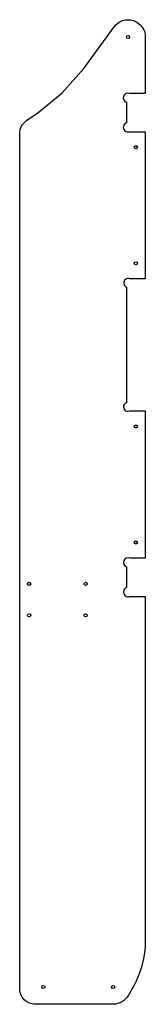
# Model space of a CAD drawing. Header units: millimetres. Extents: x 491 to 571, y -2 to 626.
import ezdxf

# ---------------------------------------------------------------- set-up
doc = ezdxf.new("R2010")
doc.units = ezdxf.units.MM
doc.layers.get('0').update_dxf_attribs({"linetype": 'CONTINUOUS'})

msp = doc.modelspace()

# ---------------------------------------------------------------- linework, layer by layer
msp.add_lwpolyline([(559.21, 263.78, 1), (561.43, 258.21), (571.21, 258.21), (571.21, 38.82, -0.129044), (563.61, 9.84), (560.45, 4.24, -0.277392), (550.74, -1.59), (501.21, -1.59, -0.414214), (491.21, 8.41), (491.21, 552.97, -0.248369), (495.59, 561.24), (502.82, 566.15), (518.3, 579.05), (532.03, 594.51), (551.28, 620.95, -0.728531), (571.21, 614.53), (571.21, 578.61), (561.16, 578.61, 1), (559.21, 572.93), (559.21, 559.87, 1), (561.18, 554.21), (571.21, 554.21), (571.21, 460.51), (561.36, 460.51, 1), (559.21, 455.25), (559.21, 381.51, 1), (560.87, 376.31), (571.21, 376.31), (571.21, 282.61), (561.42, 282.61, 1), (559.21, 277.03)], format="xyb", close=True)
for centre in [(560.21, 614.53), (565.21, 544.31), (565.21, 470.41), (565.21, 366.41), (565.21, 292.51), (497.21, 266.2), (533.21, 266.2), (497.21, 246.2), (533.21, 246.2), (506.21, 9.41), (550.74, 9.41)]:
    msp.add_circle(centre, 1)

doc.saveas('drawing.dxf')
